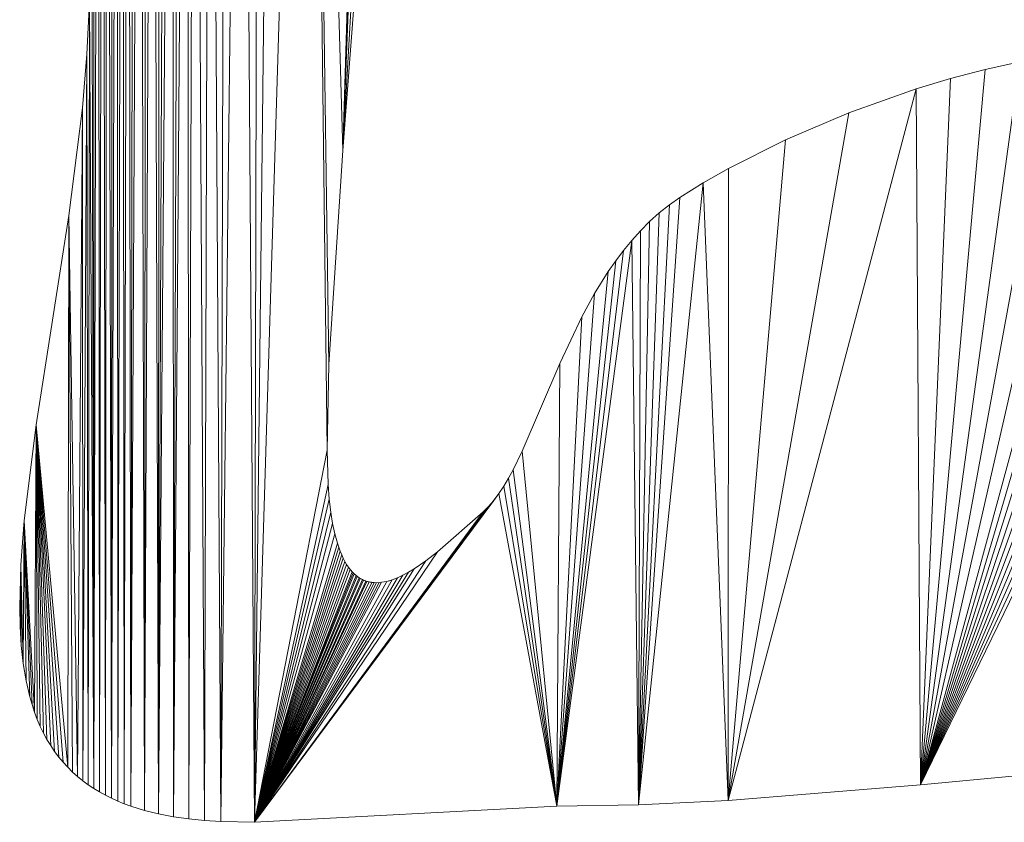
# Model space of a CAD drawing. Header units: metres. Extents: x -2.359 to -1.572, y -0.49 to -0.393.
# Tile 12 of 16: x -1.761 to -1.708, y -0.49 to -0.448. Entities that reach past the tile are written whole.
import ezdxf

# ---------------------------------------------------------------- set-up
doc = ezdxf.new("R2010")
doc.units = ezdxf.units.M
doc.header["$MEASUREMENT"] = 0
doc.layers.add('Nuovo_0', color=7, linetype='Continuous')

# ---------------------------------------------------------------- blocks, each defined once
blk = doc.blocks.new('Solaio_65448998-4FD5-4F56-9036-546C08BBDEBC', base_point=(-1.760888, -0.476715))
at = {"layer": 'Nuovo_0', "lineweight": 0}
mesh = blk.add_polyface(dxfattribs=at)
corners = [(-1.760705, -0.474333), (-1.760705, -0.474333, -0.088), (-1.760888, -0.476715, -0.088), (-1.760888, -0.476715), (-1.760156, -0.484592, -0.088), (-1.760061, -0.469203, -0.088), (-1.75837, -0.487546, -0.088), (-1.758319, -0.458003, -0.088), (-1.757845, -0.488039, -0.088), (-1.757593, -0.452232, -0.088), (-1.757567, -0.488266, -0.088), (-1.757348, -0.449369, -0.088), (-1.757279, -0.488479, -0.088), (-1.757213, -0.446545, -0.088), (-1.756981, -0.488679, -0.088), (-1.75603, -0.489205, -0.088), (-1.756357, -0.489041, -0.088), (-1.756261, -0.395185, -0.088), (-1.751896, -0.49031, -0.088), (-1.752716, -0.490193, -0.088), (-1.751974, -0.393035, -0.088), (-1.75105, -0.490396, -0.088), (-1.751577, -0.392989, -0.088), (-1.750178, -0.490453, -0.088), (-1.750761, -0.392939, -0.088), (-1.748367, -0.49049, -0.088), (-1.749051, -0.392992, -0.088), (-1.760061, -0.469203), (-1.760156, -0.484592), (-1.758319, -0.458003), (-1.75837, -0.487546), (-1.757593, -0.452232), (-1.757845, -0.488039), (-1.757567, -0.488266), (-1.757348, -0.449369), (-1.757279, -0.488479), (-1.757213, -0.446545), (-1.756981, -0.488679), (-1.756261, -0.395185), (-1.756357, -0.489041), (-1.75603, -0.489205), (-1.752744, -0.393172), (-1.753507, -0.490042), (-1.752716, -0.490193), (-1.751974, -0.393035), (-1.751896, -0.49031), (-1.751577, -0.392989), (-1.75105, -0.490396), (-1.750761, -0.392939), (-1.750178, -0.490453), (-1.749051, -0.392992), (-1.748367, -0.49049), (-1.744387, -0.465981), (-1.744387, -0.465981, -0.088), (-1.743632, -0.454522, -0.088), (-1.743632, -0.454522), (-1.744481, -0.47056), (-1.744481, -0.47056, -0.088), (-1.744424, -0.472403), (-1.744424, -0.472403, -0.088), (-1.744366, -0.473193), (-1.744366, -0.473193, -0.088), (-1.744286, -0.473888), (-1.744286, -0.473888, -0.088), (-1.744185, -0.474502), (-1.744185, -0.474502, -0.088), (-1.744067, -0.475053), (-1.744067, -0.475053, -0.088), (-1.743933, -0.475545), (-1.743933, -0.475545, -0.088), (-1.74386, -0.475769), (-1.74386, -0.475769, -0.088), (-1.743783, -0.475979), (-1.743783, -0.475979, -0.088), (-1.743702, -0.476175), (-1.743702, -0.476175, -0.088), (-1.743617, -0.476357), (-1.743617, -0.476357, -0.088), (-1.743529, -0.476526), (-1.743529, -0.476526, -0.088), (-1.743437, -0.476683), (-1.743437, -0.476683, -0.088), (-1.743342, -0.476826), (-1.743342, -0.476826, -0.088), (-1.743243, -0.476957), (-1.743243, -0.476957, -0.088), (-1.743142, -0.477076), (-1.743142, -0.477076, -0.088), (-1.743089, -0.477131), (-1.743089, -0.477131, -0.088), (-1.743037, -0.477183), (-1.743037, -0.477183, -0.088), (-1.742983, -0.477232), (-1.742983, -0.477232, -0.088), (-1.742929, -0.477279), (-1.742929, -0.477279, -0.088), (-1.742874, -0.477322), (-1.742874, -0.477322, -0.088), (-1.742818, -0.477363), (-1.742818, -0.477363, -0.088)]
mesh.append_faces([[corners[k] for k in face] for face in [(0, 1, 2, 3), (27, 5, 1, 0), (29, 7, 5, 27), (52, 53, 54, 55), (56, 57, 53, 52), (58, 59, 57, 56), (60, 61, 59, 58), (62, 63, 61, 60), (64, 65, 63, 62), (66, 67, 65, 64), (68, 69, 67, 66), (70, 71, 69, 68), (72, 73, 71, 70), (74, 75, 73, 72), (76, 77, 75, 74), (78, 79, 77, 76), (80, 81, 79, 78), (82, 83, 81, 80), (84, 85, 83, 82), (86, 87, 85, 84), (88, 89, 87, 86), (90, 91, 89, 88), (92, 93, 91, 90), (94, 95, 93, 92), (96, 97, 95, 94), (98, 99, 97, 96)]], dxfattribs={"color": 7})
mesh.append_faces([[corners[k] for k in face] for face in [(4, 1, 5), (6, 5, 7), (8, 7, 9), (10, 9, 11), (12, 11, 13), (31, 32, 33), (34, 33, 35), (36, 35, 37), (38, 39, 40), (41, 42, 43), (44, 43, 45), (46, 45, 47), (48, 47, 49), (50, 49, 51)]], dxfattribs={"vtx0": -1, "vtx2": -1, "color": 7})
mesh.append_faces([[corners[k] for k in face] for face in [(10, 8, 9), (12, 10, 11), (14, 12, 13), (15, 16, 17), (18, 19, 20), (21, 18, 22), (23, 21, 24), (25, 23, 26), (27, 0, 28), (29, 27, 30), (31, 29, 32), (34, 31, 33), (36, 34, 35)]], dxfattribs={"vtx1": -1, "vtx2": -1, "color": 7})
mesh = blk.add_polyface(dxfattribs=at)
corners = [(-1.757639, -0.433598, -0.088), (-1.758636, -0.419041, -0.088), (-1.75771, -0.397821, -0.088), (-1.757274, -0.440451, -0.088), (-1.757363, -0.396942, -0.088), (-1.75603, -0.489205, -0.088), (-1.756, -0.394902, -0.088), (-1.755725, -0.394642, -0.088), (-1.755695, -0.489356, -0.088), (-1.755439, -0.394402, -0.088), (-1.755351, -0.489497, -0.088), (-1.75514, -0.394182, -0.088), (-1.754999, -0.489626, -0.088), (-1.754829, -0.393983, -0.088), (-1.754507, -0.393803, -0.088), (-1.754269, -0.489854, -0.088), (-1.754175, -0.393641, -0.088), (-1.753832, -0.393498, -0.088), (-1.753507, -0.490042, -0.088), (-1.753478, -0.393372, -0.088), (-1.753116, -0.393264, -0.088), (-1.752744, -0.393172, -0.088), (-1.752716, -0.490193, -0.088), (-1.752363, -0.393096, -0.088), (-1.751974, -0.393035, -0.088), (-1.751896, -0.49031, -0.088), (-1.751577, -0.392989, -0.088), (-1.75105, -0.490396, -0.088), (-1.750761, -0.392939, -0.088), (-1.750178, -0.490453, -0.088), (-1.749918, -0.392941, -0.088), (-1.749051, -0.392992, -0.088), (-1.748367, -0.49049, -0.088), (-1.748164, -0.393085, -0.088), (-1.74726, -0.393218, -0.088), (-1.745413, -0.393581, -0.088), (-1.742448, -0.414973, -0.088), (-1.743632, -0.454522, -0.088), (-1.75771, -0.397821), (-1.758636, -0.419041), (-1.757639, -0.433598), (-1.757363, -0.396942), (-1.757274, -0.440451), (-1.756, -0.394902), (-1.756261, -0.395185), (-1.75603, -0.489205), (-1.755725, -0.394642), (-1.755439, -0.394402), (-1.755695, -0.489356), (-1.75514, -0.394182), (-1.755351, -0.489497), (-1.754829, -0.393983), (-1.754999, -0.489626), (-1.754507, -0.393803), (-1.754175, -0.393641), (-1.754269, -0.489854), (-1.753832, -0.393498), (-1.753478, -0.393372), (-1.753507, -0.490042), (-1.753116, -0.393264), (-1.752744, -0.393172), (-1.752363, -0.393096), (-1.752716, -0.490193), (-1.751974, -0.393035), (-1.751577, -0.392989), (-1.751896, -0.49031), (-1.750761, -0.392939), (-1.75105, -0.490396), (-1.749918, -0.392941), (-1.750178, -0.490453), (-1.749051, -0.392992), (-1.748164, -0.393085), (-1.748367, -0.49049), (-1.74726, -0.393218), (-1.745413, -0.393581), (-1.743632, -0.454522), (-1.742448, -0.414973), (-1.758944, -0.412054), (-1.758944, -0.412054, -0.088), (-1.742365, -0.413616), (-1.742365, -0.413616, -0.088), (-1.742312, -0.413208, -0.088), (-1.742312, -0.413208), (-1.742404, -0.414047), (-1.742404, -0.414047, -0.088), (-1.742423, -0.417083), (-1.742423, -0.417083, -0.088), (-1.742297, -0.41953), (-1.742297, -0.41953, -0.088), (-1.741975, -0.42541), (-1.741975, -0.42541, -0.088)]
mesh.append_faces([[corners[k] for k in face] for face in [(39, 1, 0, 40), (77, 78, 1, 39), (79, 80, 81, 82), (83, 84, 80, 79), (76, 36, 84, 83), (85, 86, 36, 76), (87, 88, 86, 85), (89, 90, 88, 87)]], dxfattribs={"color": 7})
mesh.append_faces([[corners[k] for k in face] for face in [(36, 37, 35), (74, 75, 76)]], dxfattribs={"vtx0": -1, "vtx1": -1, "vtx2": -1, "color": 7})
mesh.append_faces([[corners[k] for k in face] for face in [(5, 6, 7), (8, 7, 9), (10, 9, 11), (12, 11, 13), (12, 13, 14), (15, 14, 16), (15, 16, 17), (18, 17, 19), (18, 19, 20), (18, 20, 21), (22, 21, 23), (22, 23, 24), (25, 24, 26), (27, 26, 28), (29, 28, 30), (29, 30, 31), (32, 31, 33), (32, 33, 34), (32, 34, 35), (38, 39, 40), (41, 40, 42)]], dxfattribs={"vtx0": -1, "vtx2": -1, "color": 7})
mesh.append_faces([[corners[k] for k in face] for face in [(0, 1, 2), (3, 0, 4), (43, 44, 45), (46, 43, 45), (47, 46, 48), (49, 47, 50), (51, 49, 52), (53, 51, 52), (54, 53, 55), (56, 54, 55), (57, 56, 58), (59, 57, 58), (60, 59, 58), (61, 60, 62), (63, 61, 62), (64, 63, 65), (66, 64, 67), (68, 66, 69), (70, 68, 69), (71, 70, 72), (73, 71, 72), (74, 73, 72)]], dxfattribs={"vtx1": -1, "vtx2": -1, "color": 7})
mesh = blk.add_polyface(dxfattribs=at)
corners = [(-1.757213, -0.446545, -0.088), (-1.757274, -0.440451, -0.088), (-1.757363, -0.396942, -0.088), (-1.756981, -0.488679, -0.088), (-1.757171, -0.396542, -0.088), (-1.756965, -0.396167, -0.088), (-1.756744, -0.395817, -0.088), (-1.756673, -0.488866, -0.088), (-1.75651, -0.395489, -0.088), (-1.756357, -0.489041, -0.088), (-1.756261, -0.395185, -0.088), (-1.75603, -0.489205, -0.088), (-1.756, -0.394902, -0.088), (-1.755695, -0.489356, -0.088), (-1.755725, -0.394642, -0.088), (-1.755351, -0.489497, -0.088), (-1.755439, -0.394402, -0.088), (-1.754999, -0.489626, -0.088), (-1.75514, -0.394182, -0.088), (-1.754269, -0.489854, -0.088), (-1.754507, -0.393803, -0.088), (-1.753507, -0.490042, -0.088), (-1.753832, -0.393498, -0.088), (-1.752716, -0.490193, -0.088), (-1.752744, -0.393172, -0.088), (-1.748367, -0.49049, -0.088), (-1.745413, -0.393581, -0.088), (-1.744481, -0.47056, -0.088), (-1.744387, -0.465981, -0.088), (-1.743632, -0.454522, -0.088), (-1.742448, -0.414973, -0.088), (-1.742423, -0.417083, -0.088), (-1.742297, -0.41953, -0.088), (-1.741975, -0.42541, -0.088), (-1.741957, -0.432557, -0.088), (-1.741899, -0.428829, -0.088), (-1.757363, -0.396942), (-1.757274, -0.440451), (-1.757213, -0.446545), (-1.757171, -0.396542), (-1.756981, -0.488679), (-1.756965, -0.396167), (-1.756744, -0.395817), (-1.756673, -0.488866), (-1.75651, -0.395489), (-1.756357, -0.489041), (-1.756261, -0.395185), (-1.755725, -0.394642), (-1.75603, -0.489205), (-1.755695, -0.489356), (-1.755439, -0.394402), (-1.755351, -0.489497), (-1.75514, -0.394182), (-1.754999, -0.489626), (-1.754507, -0.393803), (-1.754269, -0.489854), (-1.753832, -0.393498), (-1.753507, -0.490042), (-1.744481, -0.47056), (-1.745413, -0.393581), (-1.748367, -0.49049), (-1.744387, -0.465981), (-1.743632, -0.454522), (-1.742423, -0.417083), (-1.742448, -0.414973), (-1.742297, -0.41953), (-1.741975, -0.42541), (-1.741957, -0.432557), (-1.741899, -0.428829), (-1.757593, -0.452232), (-1.757593, -0.452232, -0.088), (-1.758319, -0.458003, -0.088), (-1.758319, -0.458003), (-1.757348, -0.449369), (-1.757348, -0.449369, -0.088), (-1.757639, -0.433598), (-1.757639, -0.433598, -0.088)]
mesh.append_faces([[corners[k] for k in face] for face in [(69, 70, 71, 72), (73, 74, 70, 69), (38, 0, 74, 73), (37, 1, 0, 38), (75, 76, 1, 37), (68, 35, 33, 66), (67, 34, 35, 68), (62, 29, 34, 67)]], dxfattribs={"color": 7})
mesh.append_faces([[corners[k] for k in face] for face in [(3, 0, 4), (25, 26, 27), (39, 38, 40), (58, 59, 60)]], dxfattribs={"vtx0": -1, "vtx1": -1, "vtx2": -1, "color": 7})
mesh.append_faces([[corners[k] for k in face] for face in [(3, 4, 5), (3, 5, 6), (7, 6, 8), (9, 8, 10), (11, 10, 12), (29, 30, 31), (29, 31, 32), (29, 32, 33), (36, 37, 38), (42, 40, 43), (44, 43, 45), (47, 48, 49), (50, 49, 51), (52, 51, 53), (54, 53, 55), (56, 55, 57), (59, 58, 61), (59, 61, 62), (66, 62, 67)]], dxfattribs={"vtx0": -1, "vtx2": -1, "color": 7})
mesh.append_faces([[corners[k] for k in face] for face in [(35, 34, 33), (68, 66, 67)]], dxfattribs={"vtx1": -1, "color": 7})
mesh.append_faces([[corners[k] for k in face] for face in [(0, 1, 2), (7, 3, 6), (9, 7, 8), (13, 11, 14), (15, 13, 16), (17, 15, 18), (19, 17, 20), (21, 19, 22), (23, 21, 24), (28, 27, 26), (29, 28, 26), (34, 29, 33), (41, 39, 40), (42, 41, 40), (44, 42, 43), (46, 44, 45), (63, 64, 62), (65, 63, 62), (66, 65, 62)]], dxfattribs={"vtx1": -1, "vtx2": -1, "color": 7})
mesh = blk.add_polyface(dxfattribs=at)
corners = [(-1.732182, -0.489623, -0.088), (-1.730833, -0.46342, -0.088), (-1.73016, -0.462188, -0.088), (-1.729419, -0.460998, -0.088), (-1.72902, -0.460425, -0.088), (-1.728601, -0.459869, -0.088), (-1.72816, -0.459333, -0.088), (-1.72781, -0.489559, -0.088), (-1.727696, -0.458819, -0.088), (-1.727207, -0.45833, -0.088), (-1.726692, -0.457867, -0.088), (-1.72615, -0.457434, -0.088), (-1.72558, -0.457033, -0.088), (-1.724342, -0.456258, -0.088), (-1.722997, -0.489316, -0.088), (-1.722976, -0.455479, -0.088), (-1.719922, -0.453944, -0.088), (-1.716534, -0.452501, -0.088), (-1.712929, -0.451224, -0.088), (-1.729419, -0.460998), (-1.73016, -0.462188), (-1.732182, -0.489623), (-1.72902, -0.460425), (-1.728601, -0.459869), (-1.72816, -0.459333), (-1.727696, -0.458819), (-1.72781, -0.489559), (-1.727207, -0.45833), (-1.726692, -0.457867), (-1.72615, -0.457434), (-1.72558, -0.457033), (-1.724342, -0.456258), (-1.722976, -0.455479), (-1.722997, -0.489316), (-1.719922, -0.453944), (-1.716534, -0.452501), (-1.712929, -0.451224), (-1.734031, -0.470623), (-1.734031, -0.470623, -0.088), (-1.73452, -0.471616, -0.088), (-1.73452, -0.471616), (-1.732018, -0.465932), (-1.732018, -0.465932, -0.088), (-1.730833, -0.46342), (-1.734195, -0.412791), (-1.734195, -0.412791, -0.088), (-1.700432, -0.413347, -0.088), (-1.700432, -0.413347), (-1.734823, -0.412756), (-1.734823, -0.412756, -0.088), (-1.735409, -0.412701), (-1.735409, -0.412701, -0.088), (-1.735955, -0.412628), (-1.735955, -0.412628, -0.088), (-1.736463, -0.412539), (-1.736463, -0.412539, -0.088), (-1.736934, -0.412436), (-1.736934, -0.412436, -0.088), (-1.737371, -0.412321), (-1.737371, -0.412321, -0.088)]
mesh.append_faces([[corners[k] for k in face] for face in [(37, 38, 39, 40), (41, 42, 38, 37), (43, 1, 42, 41), (20, 2, 1, 43), (19, 3, 2, 20), (22, 4, 3, 19), (23, 5, 4, 22), (24, 6, 5, 23), (25, 8, 6, 24), (27, 9, 8, 25), (28, 10, 9, 27), (29, 11, 10, 28), (30, 12, 11, 29), (31, 13, 12, 30), (32, 15, 13, 31), (34, 16, 15, 32), (35, 17, 16, 34), (44, 45, 46, 47), (48, 49, 45, 44), (50, 51, 49, 48), (52, 53, 51, 50), (54, 55, 53, 52), (56, 57, 55, 54), (58, 59, 57, 56)]], dxfattribs={"color": 7})
mesh.append_faces([[corners[k] for k in face] for face in [(0, 1, 2), (0, 2, 3), (0, 3, 4), (0, 4, 5), (0, 5, 6), (7, 6, 8), (7, 8, 9), (7, 9, 10), (7, 10, 11), (7, 11, 12), (7, 12, 13), (14, 13, 15), (14, 15, 16), (14, 16, 17), (14, 17, 18)]], dxfattribs={"vtx0": -1, "vtx2": -1, "color": 7})
mesh.append_faces([[corners[k] for k in face] for face in [(19, 20, 21), (22, 19, 21), (23, 22, 21), (24, 23, 21), (25, 24, 26), (27, 25, 26), (28, 27, 26), (29, 28, 26), (30, 29, 26), (31, 30, 26), (32, 31, 33), (34, 32, 33), (35, 34, 33), (36, 35, 33)]], dxfattribs={"vtx1": -1, "vtx2": -1, "color": 7})
mesh = blk.add_polyface(dxfattribs=at)
corners = [(-1.712696, -0.488479, -0.088), (-1.707373, -0.44978, -0.088), (-1.705538, -0.449461, -0.088), (-1.703738, -0.449239, -0.088), (-1.701986, -0.449123, -0.088), (-1.701133, -0.449107, -0.088), (-1.700297, -0.449122, -0.088), (-1.699481, -0.449167, -0.088), (-1.698685, -0.449245, -0.088), (-1.697909, -0.449361, -0.088), (-1.697148, -0.449521, -0.088), (-1.696401, -0.449721, -0.088), (-1.693955, -0.486712, -0.088), (-1.694232, -0.450543, -0.088), (-1.693529, -0.450884, -0.088), (-1.705538, -0.449461), (-1.707373, -0.44978), (-1.712696, -0.488479), (-1.703738, -0.449239), (-1.701986, -0.449123), (-1.701133, -0.449107), (-1.700297, -0.449122), (-1.699481, -0.449167), (-1.698685, -0.449245), (-1.697909, -0.449361), (-1.697148, -0.449521), (-1.696401, -0.449721), (-1.695667, -0.449959), (-1.693529, -0.450884), (-1.694232, -0.450543), (-1.693955, -0.486712), (-1.712929, -0.451224), (-1.712929, -0.451224, -0.088), (-1.716534, -0.452501, -0.088), (-1.716534, -0.452501), (-1.711082, -0.45067), (-1.711082, -0.45067, -0.088), (-1.709225, -0.450186), (-1.709225, -0.450186, -0.088), (-1.695667, -0.449959, -0.088), (-1.694944, -0.450234), (-1.694944, -0.450234, -0.088), (-1.692833, -0.451253), (-1.692833, -0.451253, -0.088), (-1.691461, -0.452072), (-1.691461, -0.452072, -0.088), (-1.690107, -0.452982), (-1.690107, -0.452982, -0.088), (-1.687411, -0.454999), (-1.687411, -0.454999, -0.088), (-1.681805, -0.459321), (-1.681805, -0.459321, -0.088), (-1.680303, -0.460355), (-1.680303, -0.460355, -0.088), (-1.678741, -0.461335), (-1.678741, -0.461335, -0.088), (-1.67711, -0.462242), (-1.67711, -0.462242, -0.088), (-1.6754, -0.463057), (-1.6754, -0.463057, -0.088), (-1.658969, -0.413489), (-1.658969, -0.413489, -0.088), (-1.657981, -0.413609, -0.088), (-1.657981, -0.413609), (-1.659906, -0.413339), (-1.659906, -0.413339, -0.088), (-1.663406, -0.412558), (-1.663406, -0.412558, -0.088)]
mesh.append_faces([[corners[k] for k in face] for face in [(31, 32, 33, 34), (35, 36, 32, 31), (37, 38, 36, 35), (16, 1, 38, 37), (15, 2, 1, 16), (18, 3, 2, 15), (19, 4, 3, 18), (20, 5, 4, 19), (21, 6, 5, 20), (22, 7, 6, 21), (23, 8, 7, 22), (24, 9, 8, 23), (25, 10, 9, 24), (26, 11, 10, 25), (27, 39, 11, 26), (40, 41, 39, 27), (29, 13, 41, 40), (28, 14, 13, 29), (42, 43, 14, 28), (44, 45, 43, 42), (46, 47, 45, 44), (48, 49, 47, 46), (50, 51, 49, 48), (52, 53, 51, 50), (54, 55, 53, 52), (56, 57, 55, 54), (58, 59, 57, 56), (60, 61, 62, 63), (64, 65, 61, 60), (66, 67, 65, 64)]], dxfattribs={"color": 7})
mesh.append_faces([[corners[k] for k in face] for face in [(0, 1, 2), (0, 2, 3), (0, 3, 4), (0, 4, 5), (0, 5, 6), (0, 6, 7), (0, 7, 8), (0, 8, 9), (0, 9, 10), (0, 10, 11), (12, 13, 14)]], dxfattribs={"vtx0": -1, "vtx2": -1, "color": 7})
mesh.append_faces([[corners[k] for k in face] for face in [(15, 16, 17), (18, 15, 17), (19, 18, 17), (20, 19, 17), (21, 20, 17), (22, 21, 17), (23, 22, 17), (24, 23, 17), (25, 24, 17), (26, 25, 17), (27, 26, 17), (28, 29, 30)]], dxfattribs={"vtx1": -1, "vtx2": -1, "color": 7})
mesh = blk.add_polyface(dxfattribs=at)
corners = [(-1.712696, -0.488479, -0.088), (-1.722997, -0.489316, -0.088), (-1.712929, -0.451224, -0.088), (-1.711082, -0.45067, -0.088), (-1.709225, -0.450186, -0.088), (-1.707373, -0.44978, -0.088), (-1.696401, -0.449721, -0.088), (-1.695667, -0.449959, -0.088), (-1.694944, -0.450234, -0.088), (-1.694232, -0.450543, -0.088), (-1.693955, -0.486712, -0.088), (-1.693529, -0.450884, -0.088), (-1.692833, -0.451253, -0.088), (-1.691461, -0.452072, -0.088), (-1.690107, -0.452982, -0.088), (-1.687411, -0.454999, -0.088), (-1.682701, -0.485712, -0.088), (-1.681805, -0.459321, -0.088), (-1.680303, -0.460355, -0.088), (-1.678741, -0.461335, -0.088), (-1.678083, -0.485393, -0.088), (-1.67711, -0.462242, -0.088), (-1.6754, -0.463057, -0.088), (-1.67261, -0.485301, -0.088), (-1.668016, -0.466225, -0.088), (-1.659986, -0.469336, -0.088), (-1.657354, -0.485991, -0.088), (-1.712929, -0.451224), (-1.722997, -0.489316), (-1.712696, -0.488479), (-1.711082, -0.45067), (-1.709225, -0.450186), (-1.707373, -0.44978), (-1.694944, -0.450234), (-1.695667, -0.449959), (-1.694232, -0.450543), (-1.693955, -0.486712), (-1.692833, -0.451253), (-1.693529, -0.450884), (-1.691461, -0.452072), (-1.690107, -0.452982), (-1.687411, -0.454999), (-1.682701, -0.485712), (-1.681805, -0.459321), (-1.680303, -0.460355), (-1.678741, -0.461335), (-1.678083, -0.485393), (-1.67711, -0.462242), (-1.6754, -0.463057), (-1.67261, -0.485301), (-1.668016, -0.466225), (-1.659986, -0.469336), (-1.657354, -0.485991)]
mesh.append_faces([[corners[k] for k in face] for face in [(49, 23, 26, 52), (46, 20, 23, 49), (42, 16, 20, 46), (36, 10, 16, 42), (29, 0, 10, 36), (50, 24, 22, 48), (51, 25, 24, 50)]], dxfattribs={"color": 7})
mesh.append_faces([[corners[k] for k in face] for face in [(0, 2, 3), (0, 3, 4), (0, 4, 5), (0, 6, 7), (0, 7, 8), (0, 8, 9), (10, 11, 12), (10, 12, 13), (10, 13, 14), (10, 14, 15), (16, 15, 17), (16, 17, 18), (16, 18, 19), (20, 19, 21), (20, 21, 22), (23, 22, 24), (23, 24, 25), (27, 28, 29), (35, 29, 36), (41, 36, 42), (45, 42, 46), (48, 46, 49), (51, 49, 52)]], dxfattribs={"vtx0": -1, "vtx2": -1, "color": 7})
mesh.append_faces([[corners[k] for k in face] for face in [(0, 1, 2), (10, 0, 9), (16, 10, 15), (20, 16, 19), (23, 20, 22), (26, 23, 25), (30, 27, 29), (31, 30, 29), (32, 31, 29), (33, 34, 29), (35, 33, 29), (37, 38, 36), (39, 37, 36), (40, 39, 36), (41, 40, 36), (43, 41, 42), (44, 43, 42), (45, 44, 42), (47, 45, 46), (48, 47, 46), (50, 48, 49), (51, 50, 49)]], dxfattribs={"vtx1": -1, "vtx2": -1, "color": 7})
mesh = blk.add_polyface(dxfattribs=at)
corners = [(-1.748367, -0.49049, -0.088), (-1.73857, -0.476018, -0.088), (-1.736116, -0.47386, -0.088), (-1.735971, -0.473724, -0.088), (-1.735829, -0.473577, -0.088), (-1.735689, -0.47342, -0.088), (-1.735552, -0.473254, -0.088), (-1.735284, -0.472894, -0.088), (-1.732182, -0.489623, -0.088), (-1.735024, -0.472499, -0.088), (-1.734769, -0.472072, -0.088), (-1.73452, -0.471616, -0.088), (-1.734031, -0.470623, -0.088), (-1.732018, -0.465932, -0.088), (-1.730833, -0.46342, -0.088), (-1.72781, -0.489559, -0.088), (-1.72816, -0.459333, -0.088), (-1.722997, -0.489316, -0.088), (-1.724342, -0.456258, -0.088), (-1.736116, -0.47386), (-1.73857, -0.476018), (-1.748367, -0.49049), (-1.735971, -0.473724), (-1.735829, -0.473577), (-1.735689, -0.47342), (-1.735552, -0.473254), (-1.735284, -0.472894), (-1.732182, -0.489623), (-1.735024, -0.472499), (-1.734769, -0.472072), (-1.73452, -0.471616), (-1.734031, -0.470623), (-1.732018, -0.465932), (-1.730833, -0.46342), (-1.73016, -0.462188), (-1.72816, -0.459333), (-1.72781, -0.489559), (-1.724342, -0.456258), (-1.722997, -0.489316), (-1.712696, -0.488479, -0.088), (-1.712696, -0.488479), (-1.741004, -0.477509), (-1.741004, -0.477509, -0.088), (-1.741147, -0.477554, -0.088), (-1.741147, -0.477554), (-1.74086, -0.477457), (-1.74086, -0.477457, -0.088), (-1.740715, -0.477399), (-1.740715, -0.477399, -0.088), (-1.740419, -0.477262), (-1.740419, -0.477262, -0.088), (-1.740118, -0.477101), (-1.740118, -0.477101, -0.088), (-1.739814, -0.476919), (-1.739814, -0.476919, -0.088), (-1.739196, -0.476498), (-1.739196, -0.476498, -0.088)]
mesh.append_faces([[corners[k] for k in face] for face in [(38, 17, 39, 40), (36, 15, 17, 38), (27, 8, 15, 36), (21, 0, 8, 27), (41, 42, 43, 44), (45, 46, 42, 41), (47, 48, 46, 45), (49, 50, 48, 47), (51, 52, 50, 49), (53, 54, 52, 51), (55, 56, 54, 53), (20, 1, 56, 55), (19, 2, 1, 20), (22, 3, 2, 19), (23, 4, 3, 22), (24, 5, 4, 23), (25, 6, 5, 24), (26, 7, 6, 25), (28, 9, 7, 26), (29, 10, 9, 28), (30, 11, 10, 29)]], dxfattribs={"color": 7})
mesh.append_faces([[corners[k] for k in face] for face in [(0, 1, 2), (0, 2, 3), (0, 3, 4), (0, 4, 5), (0, 5, 6), (0, 6, 7), (8, 7, 9), (8, 9, 10), (8, 10, 11), (8, 11, 12), (8, 12, 13), (8, 13, 14), (26, 21, 27), (35, 27, 36), (37, 36, 38)]], dxfattribs={"vtx0": -1, "vtx2": -1, "color": 7})
mesh.append_faces([[corners[k] for k in face] for face in [(8, 0, 7), (15, 8, 16), (17, 15, 18), (19, 20, 21), (22, 19, 21), (23, 22, 21), (24, 23, 21), (25, 24, 21), (26, 25, 21), (28, 26, 27), (29, 28, 27), (30, 29, 27), (31, 30, 27), (32, 31, 27), (33, 32, 27), (34, 33, 27)]], dxfattribs={"vtx1": -1, "vtx2": -1, "color": 7})
mesh = blk.add_polyface(dxfattribs=at)
corners = [(-1.760888, -0.476715), (-1.760888, -0.476715, -0.088), (-1.760949, -0.478951, -0.088), (-1.760949, -0.478951), (-1.760925, -0.480008, -0.088), (-1.760862, -0.481022, -0.088), (-1.760757, -0.481989, -0.088), (-1.760705, -0.474333, -0.088), (-1.760606, -0.482908, -0.088), (-1.760011, -0.48498, -0.088), (-1.760156, -0.484592, -0.088), (-1.760061, -0.469203, -0.088), (-1.759851, -0.485353, -0.088), (-1.759678, -0.485711, -0.088), (-1.758112, -0.487799, -0.088), (-1.75837, -0.487546, -0.088), (-1.758319, -0.458003, -0.088), (-1.757845, -0.488039, -0.088), (-1.748367, -0.49049, -0.088), (-1.744481, -0.47056, -0.088), (-1.744424, -0.472403, -0.088), (-1.744366, -0.473193, -0.088), (-1.744286, -0.473888, -0.088), (-1.744185, -0.474502, -0.088), (-1.744067, -0.475053, -0.088), (-1.760925, -0.480008), (-1.760862, -0.481022), (-1.760757, -0.481989), (-1.760705, -0.474333), (-1.760606, -0.482908), (-1.760061, -0.469203), (-1.760156, -0.484592), (-1.760011, -0.48498), (-1.759851, -0.485353), (-1.759678, -0.485711), (-1.758319, -0.458003), (-1.75837, -0.487546), (-1.758112, -0.487799), (-1.757845, -0.488039), (-1.744424, -0.472403), (-1.744481, -0.47056), (-1.748367, -0.49049), (-1.744366, -0.473193), (-1.744286, -0.473888), (-1.744185, -0.474502), (-1.744067, -0.475053), (-1.742761, -0.477401), (-1.742761, -0.477401, -0.088), (-1.742818, -0.477363, -0.088), (-1.742818, -0.477363), (-1.742704, -0.477436), (-1.742704, -0.477436, -0.088), (-1.742646, -0.477468), (-1.742646, -0.477468, -0.088), (-1.742587, -0.477498), (-1.742587, -0.477498, -0.088), (-1.742528, -0.477525), (-1.742528, -0.477525, -0.088), (-1.742468, -0.47755), (-1.742468, -0.47755, -0.088), (-1.742407, -0.477572), (-1.742407, -0.477572, -0.088), (-1.742346, -0.477591), (-1.742346, -0.477591, -0.088), (-1.742284, -0.477609), (-1.742284, -0.477609, -0.088), (-1.742221, -0.477623), (-1.742221, -0.477623, -0.088), (-1.742158, -0.477635), (-1.742158, -0.477635, -0.088), (-1.742095, -0.477645), (-1.742095, -0.477645, -0.088), (-1.74203, -0.477653), (-1.74203, -0.477653, -0.088), (-1.741965, -0.477658), (-1.741965, -0.477658, -0.088), (-1.741834, -0.477662), (-1.741834, -0.477662, -0.088), (-1.741701, -0.477657), (-1.741701, -0.477657, -0.088), (-1.741565, -0.477643), (-1.741565, -0.477643, -0.088), (-1.741428, -0.477621), (-1.741428, -0.477621, -0.088), (-1.741288, -0.477591), (-1.741288, -0.477591, -0.088), (-1.741147, -0.477554), (-1.741147, -0.477554, -0.088)]
mesh.append_faces([[corners[k] for k in face] for face in [(0, 1, 2, 3), (3, 2, 4, 25), (46, 47, 48, 49), (50, 51, 47, 46), (52, 53, 51, 50), (54, 55, 53, 52), (56, 57, 55, 54), (58, 59, 57, 56), (60, 61, 59, 58), (62, 63, 61, 60), (64, 65, 63, 62), (66, 67, 65, 64), (68, 69, 67, 66), (70, 71, 69, 68), (72, 73, 71, 70), (74, 75, 73, 72), (76, 77, 75, 74), (78, 79, 77, 76), (80, 81, 79, 78), (82, 83, 81, 80), (84, 85, 83, 82), (86, 87, 85, 84)]], dxfattribs={"color": 7})
mesh.append_faces([[corners[k] for k in face] for face in [(6, 1, 7), (18, 19, 20), (18, 20, 21), (18, 21, 22), (18, 22, 23), (18, 23, 24), (0, 25, 26), (0, 26, 27), (28, 27, 29), (30, 31, 32), (30, 32, 33), (30, 33, 34), (35, 36, 37), (35, 37, 38)]], dxfattribs={"vtx0": -1, "vtx2": -1, "color": 7})
mesh.append_faces([[corners[k] for k in face] for face in [(5, 4, 1), (6, 5, 1), (8, 6, 7), (9, 10, 11), (12, 9, 11), (13, 12, 11), (14, 15, 16), (17, 14, 16), (28, 0, 27), (39, 40, 41), (42, 39, 41), (43, 42, 41), (44, 43, 41), (45, 44, 41)]], dxfattribs={"vtx1": -1, "vtx2": -1, "color": 7})
mesh.append_faces([[corners[k] for k in face] for face in [(4, 2, 1), (0, 3, 25)]], dxfattribs={"vtx2": -1, "color": 7})
mesh = blk.add_polyface(dxfattribs=at)
corners = [(-1.760407, -0.483777, -0.088), (-1.760606, -0.482908, -0.088), (-1.760705, -0.474333, -0.088), (-1.760288, -0.484191, -0.088), (-1.760156, -0.484592, -0.088), (-1.75949, -0.486055, -0.088), (-1.759678, -0.485711, -0.088), (-1.760061, -0.469203, -0.088), (-1.759289, -0.486384, -0.088), (-1.759076, -0.486697, -0.088), (-1.758851, -0.486995, -0.088), (-1.758616, -0.487277, -0.088), (-1.75837, -0.487546, -0.088), (-1.748367, -0.49049, -0.088), (-1.744067, -0.475053, -0.088), (-1.743933, -0.475545, -0.088), (-1.760705, -0.474333), (-1.760606, -0.482908), (-1.760407, -0.483777), (-1.760288, -0.484191), (-1.760156, -0.484592), (-1.760061, -0.469203), (-1.759678, -0.485711), (-1.75949, -0.486055), (-1.759289, -0.486384), (-1.759076, -0.486697), (-1.758851, -0.486995), (-1.758616, -0.487277), (-1.75837, -0.487546), (-1.750178, -0.490453), (-1.750178, -0.490453, -0.088), (-1.748367, -0.49049), (-1.75105, -0.490396), (-1.75105, -0.490396, -0.088), (-1.751896, -0.49031), (-1.751896, -0.49031, -0.088), (-1.752716, -0.490193), (-1.752716, -0.490193, -0.088), (-1.753507, -0.490042), (-1.753507, -0.490042, -0.088), (-1.754269, -0.489854), (-1.754269, -0.489854, -0.088), (-1.754999, -0.489626), (-1.754999, -0.489626, -0.088), (-1.755351, -0.489497), (-1.755351, -0.489497, -0.088), (-1.755695, -0.489356), (-1.755695, -0.489356, -0.088), (-1.75603, -0.489205), (-1.75603, -0.489205, -0.088), (-1.756357, -0.489041), (-1.756357, -0.489041, -0.088), (-1.756673, -0.488866), (-1.756673, -0.488866, -0.088), (-1.756981, -0.488679), (-1.756981, -0.488679, -0.088), (-1.757279, -0.488479), (-1.757279, -0.488479, -0.088), (-1.757567, -0.488266), (-1.757567, -0.488266, -0.088), (-1.757845, -0.488039), (-1.757845, -0.488039, -0.088), (-1.758112, -0.487799), (-1.758112, -0.487799, -0.088), (-1.759851, -0.485353), (-1.759851, -0.485353, -0.088), (-1.760011, -0.48498), (-1.760011, -0.48498, -0.088), (-1.760757, -0.481989), (-1.760757, -0.481989, -0.088), (-1.760862, -0.481022), (-1.760862, -0.481022, -0.088), (-1.760925, -0.480008), (-1.760925, -0.480008, -0.088)]
mesh.append_faces([[corners[k] for k in face] for face in [(29, 30, 13, 31), (32, 33, 30, 29), (34, 35, 33, 32), (36, 37, 35, 34), (38, 39, 37, 36), (40, 41, 39, 38), (42, 43, 41, 40), (44, 45, 43, 42), (46, 47, 45, 44), (48, 49, 47, 46), (50, 51, 49, 48), (52, 53, 51, 50), (54, 55, 53, 52), (56, 57, 55, 54), (58, 59, 57, 56), (60, 61, 59, 58), (62, 63, 61, 60), (28, 12, 63, 62), (27, 11, 12, 28), (26, 10, 11, 27), (25, 9, 10, 26), (24, 8, 9, 25), (23, 5, 8, 24), (22, 6, 5, 23), (64, 65, 6, 22), (66, 67, 65, 64), (20, 4, 67, 66), (19, 3, 4, 20), (18, 0, 3, 19), (17, 1, 0, 18), (68, 69, 1, 17), (70, 71, 69, 68), (72, 73, 71, 70)]], dxfattribs={"color": 7})
mesh.append_faces([[corners[k] for k in face] for face in [(13, 14, 15), (16, 17, 18), (16, 18, 19), (16, 19, 20), (21, 22, 23), (21, 23, 24), (21, 24, 25), (21, 25, 26), (21, 26, 27), (21, 27, 28)]], dxfattribs={"vtx0": -1, "vtx2": -1, "color": 7})
mesh.append_faces([[corners[k] for k in face] for face in [(0, 1, 2), (3, 0, 2), (4, 3, 2), (5, 6, 7), (8, 5, 7), (9, 8, 7), (10, 9, 7), (11, 10, 7), (12, 11, 7)]], dxfattribs={"vtx1": -1, "vtx2": -1, "color": 7})
mesh = blk.add_polyface(dxfattribs=at)
corners = [(-1.748367, -0.49049, -0.088), (-1.743933, -0.475545, -0.088), (-1.74386, -0.475769, -0.088), (-1.743783, -0.475979, -0.088), (-1.743702, -0.476175, -0.088), (-1.743617, -0.476357, -0.088), (-1.743529, -0.476526, -0.088), (-1.743437, -0.476683, -0.088), (-1.743342, -0.476826, -0.088), (-1.743243, -0.476957, -0.088), (-1.743089, -0.477131, -0.088), (-1.742929, -0.477279, -0.088), (-1.742761, -0.477401, -0.088), (-1.742587, -0.477498, -0.088), (-1.742407, -0.477572, -0.088), (-1.742221, -0.477623, -0.088), (-1.741965, -0.477658, -0.088), (-1.741834, -0.477662, -0.088), (-1.741701, -0.477657, -0.088), (-1.741565, -0.477643, -0.088), (-1.741288, -0.477591, -0.088), (-1.741004, -0.477509, -0.088), (-1.740715, -0.477399, -0.088), (-1.740419, -0.477262, -0.088), (-1.740118, -0.477101, -0.088), (-1.739814, -0.476919, -0.088), (-1.739196, -0.476498, -0.088), (-1.73857, -0.476018, -0.088), (-1.743933, -0.475545), (-1.744067, -0.475053), (-1.748367, -0.49049), (-1.74386, -0.475769), (-1.743783, -0.475979), (-1.743702, -0.476175), (-1.743617, -0.476357), (-1.743529, -0.476526), (-1.743437, -0.476683), (-1.743342, -0.476826), (-1.743243, -0.476957), (-1.743142, -0.477076), (-1.743037, -0.477183), (-1.742874, -0.477322), (-1.742704, -0.477436), (-1.742528, -0.477525), (-1.742346, -0.477591), (-1.742095, -0.477645), (-1.741834, -0.477662), (-1.741701, -0.477657), (-1.741565, -0.477643), (-1.741288, -0.477591), (-1.741004, -0.477509), (-1.740715, -0.477399), (-1.740419, -0.477262), (-1.740118, -0.477101), (-1.739814, -0.476919), (-1.739196, -0.476498), (-1.73857, -0.476018)]
mesh.append_faces([[corners[k] for k in face] for face in [(0, 9, 10), (0, 10, 11), (0, 11, 12), (0, 12, 13), (0, 13, 14), (0, 14, 15), (0, 15, 16), (0, 19, 20), (0, 20, 21), (0, 21, 22), (40, 39, 30), (41, 40, 30), (42, 41, 30), (43, 42, 30), (44, 43, 30), (45, 44, 30), (46, 45, 30), (49, 48, 30), (50, 49, 30), (51, 50, 30)]], dxfattribs={"vtx0": -1, "vtx1": -1, "vtx2": -1, "color": 7})
mesh.append_faces([[corners[k] for k in face] for face in [(0, 1, 2), (0, 2, 3), (0, 3, 4), (0, 4, 5), (0, 5, 6), (0, 6, 7), (0, 7, 8), (0, 8, 9), (0, 16, 17), (0, 17, 18), (0, 18, 19), (0, 22, 23), (0, 23, 24), (0, 24, 25), (0, 25, 26), (0, 26, 27)]], dxfattribs={"vtx0": -1, "vtx2": -1, "color": 7})
mesh.append_faces([[corners[k] for k in face] for face in [(28, 29, 30), (31, 28, 30), (32, 31, 30), (33, 32, 30), (34, 33, 30), (35, 34, 30), (36, 35, 30), (37, 36, 30), (38, 37, 30), (39, 38, 30), (47, 46, 30), (48, 47, 30), (52, 51, 30), (53, 52, 30), (54, 53, 30), (55, 54, 30), (56, 55, 30)]], dxfattribs={"vtx1": -1, "vtx2": -1, "color": 7})

msp = doc.modelspace()

# ---------------------------------------------------------------- block references
at = {"layer": 'Nuovo_0', "color": 7, "linetype": 'Continuous', "lineweight": 18}
msp.add_blockref('Solaio_65448998-4FD5-4F56-9036-546C08BBDEBC', (-1.760888, -0.476715), dxfattribs=at)

doc.saveas('drawing.dxf')
